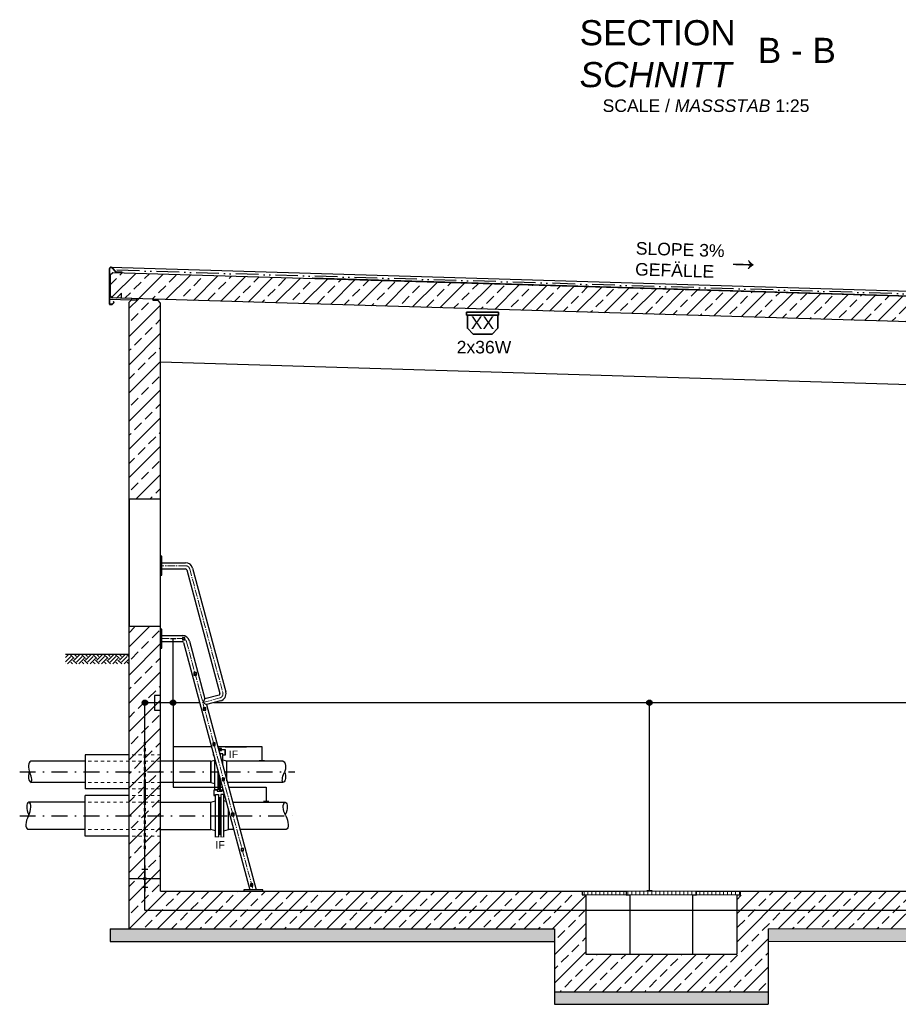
# Model space of a CAD drawing. Header units: millimetres. Extents: x -34778 to 7823654, y -4566 to 50989.
# Tile 10 of 29: x -33264 to -26273, y 31440 to 39276. Entities that reach past the tile are written whole.
import ezdxf

# ---------------------------------------------------------------- set-up
doc = ezdxf.new("R2010")
doc.units = ezdxf.units.MM
for name, pattern in [('ACAD_ISO12W100', [21, 12, -3, 0, -3, 0, -3]), ('DASHDOT', [25.4, 12.7, -6.35, 0, -6.35]), ('JIS_02_1.0', [2, 1, -1]), ('MITTE2', [28.575, 19.05, -3.175, 3.175, -3.175])]:
    doc.linetypes.add(name, pattern=pattern)
for name, color, linetype, lineweight in [('Beleuchtung', 5, 'ACAD_ISO12W100', 35), ('Bemaßung', 7, 'Continuous', 9), ('verz. Bandstahl 30x3_5mm auf Putz', 1, 'GRENZE1', 35), ('verz. Bandstahl 30x3_5mm im Beton', 5, 'GRENZE1', 35), ('verz. Rundstahl 8mm', 6, 'ACAD_ISO12W100', 35)]:
    doc.layers.add(name, color=color, linetype=linetype, lineweight=lineweight)
for name, color, linetype in [('Beschriftung', 7, 'Continuous'), ('P-MU150AUSL', 7, 'Continuous'), ('P-MU200AUSL', 7, 'Continuous'), ('P-MU200EINL', 7, 'Continuous')]:
    doc.layers.add(name, color=color, linetype=linetype)
doc.styles.add('LBB3.5M1000', font='isocp.shx', dxfattribs={"height": 3.5})
doc.linetypes.add('GRENZE1', pattern='A,6.35,-2.54,[133,ltypeshp.shx,S=2.54,R=0,X=-2.54,Y=0],-2.54,25.4', length=36.83)

msp = doc.modelspace()

# ---------------------------------------------------------------- hatches: boundary and pattern name
at = {"lineweight": 5}
h = msp.add_hatch(dxfattribs=at)
h.set_pattern_fill('ANSI33', color=256, scale=25)
h.set_pattern_definition([(45, (-26293.07, 37018.29), (-112.2532, 112.2532), []), (45, (-26180.81, 37018.29), (-112.2532, 112.2532), [79.375, -39.6875])])
h.paths.add_polyline_path([(-32543.068, 37242.661), (-32523.077, 37262.061), (-21513.126, 36931.763), (-21493.135, 36911.163), (-21493.135, 36750.425), (-21513.126, 36731.024), (-21543.068, 36731.923), (-21583.068, 36773.123), (-21583.068, 36733.123), (-32523.077, 37061.323), (-32543.068, 37081.923)])
h = msp.add_hatch(dxfattribs=at)
h.set_pattern_fill('EARTH', color=256, scale=10, angle=45)
h.set_pattern_definition([(45, (-50307.76, 58303.24), (7e-15, 89.80256), [63.5, -63.5]), (45, (-50324.6, 58320.075), (7e-15, 89.80256), [63.5, -63.5]), (45, (-50341.435, 58336.913), (7e-15, 89.80256), [63.5, -63.5]), (135, (-50341.435, 58348.14), (-89.80256, 7e-15), [63.5, -63.5]), (135, (-50324.6, 58364.977), (-89.80256, 7e-15), [63.5, -63.5]), (135, (-50307.76, 58381.815), (-89.80256, 7e-15), [63.5, -63.5])])
h.paths.add_polyline_path([(-32900.765, 34226.923), (-32396.497, 34226.923), (-32396.497, 34149.58), (-32900.765, 34149.58)])
h = msp.add_hatch(color=256)
h.dxf.hatch_style = 1
h.paths.add_polyline_path([(-31682.099, 33469.784), (-31680.922, 33465.389), (-31675.945, 33462.516), (-31675.945, 33473.337)])
h = msp.add_hatch(dxfattribs=at)
h.set_pattern_fill('NET3', color=256, angle=90)
h.set_pattern_definition([(90, (-35787.497, 78409.3308), (-3.175, -5e-15), []), (150, (-35787.497, 78409.3308), (-1.5875, -2.74963066), []), (210, (-35787.497, 78409.3308), (1.5875, -2.74963066), [])])
h.paths.add_polyline_path([(-31670.068, 33238.264), (-31688.068, 33305.441), (-31688.068, 33172.922), (-31670.068, 33172.922)])
h = msp.add_hatch(color=256)
h.dxf.hatch_style = 1
h.paths.add_polyline_path([(-31669.444, 33147.922), (-31670.068, 33147.922), (-31670.068, 33150.343), (-31678.815, 33145.293), (-31669.444, 33139.882)])
h = msp.add_hatch(dxfattribs=at)
h.set_pattern_fill('NET3', color=256, angle=90)
h.set_pattern_definition([(90, (-35087.373, 77505.04), (-3.175, 2e-16), []), (150, (-35087.373, 77505.04), (-1.5875, -2.74963066), []), (210, (-35087.373, 77505.04), (1.5875, -2.74963066), [])])
h.paths.add_polyline_path([(-31681.068, 32940.423), (-31681.068, 32795.557), (-31664.068, 32795.557), (-31664.068, 32940.423)])
h.paths.add_polyline_path([(-31681.068, 33085.289), (-31681.068, 32940.423), (-31664.068, 32940.423), (-31664.068, 33085.289)])
at = {"layer": 'Beschriftung', "lineweight": 18}
h = msp.add_hatch(dxfattribs=at)
h.set_pattern_fill('ANSI31', color=256, scale=10, angle=45)
h.set_pattern_definition([(90, (-32393.068, 64583.57), (-31.75, 5e-15), [])])
h.paths.add_polyline_path([(-28787.068, 32310.423), (-27529.068, 32310.423), (-27529.068, 32340.423), (-28787.068, 32340.423)])
at = {"layer": 'Beschriftung', "lineweight": 5}
h = msp.add_hatch(dxfattribs=at)
h.set_pattern_fill('BETON_UNBEWEHRT', color=256, scale=200, angle=90, pattern_type=2)
h.set_pattern_definition([(135, (-32393.07, 77202.46), (-35.35534, -35.35534), [25, -12.5])])
h.paths.add_polyline_path([(-29008.068, 32040.423), (-32543.068, 32040.423), (-32543.068, 31940.423), (-29008.068, 31940.423)])
h.paths.add_polyline_path([(-27308.068, 31540.423), (-29008.068, 31540.423), (-29008.068, 31440.423), (-27308.068, 31440.423)])
h.paths.add_polyline_path([(-21493.068, 32040.423), (-27308.068, 32040.423), (-27308.068, 31940.423), (-21493.068, 31940.423)])
at = {"layer": 'verz. Bandstahl 30x3_5mm auf Putz', "lineweight": -3}
h = msp.add_hatch(color=256, dxfattribs=at)
h.dxf.hatch_style = 1
edge = h.paths.add_edge_path()
edge.add_arc((-32043.068, 33840.423), 21.435, 0, 360)
h = msp.add_hatch(color=256, dxfattribs=at)
h.dxf.hatch_style = 1
edge = h.paths.add_edge_path()
edge.add_arc((-28252.71, 33840.423), 21.435, 180, 540, ccw=False)
at = {"layer": 'verz. Bandstahl 30x3_5mm im Beton', "lineweight": -3, "ltscale": 20}
h = msp.add_hatch(color=256, dxfattribs=at)
h.dxf.hatch_style = 1
edge = h.paths.add_edge_path()
edge.add_arc((-32268.068, 33840.423), 21.435, 0, 360)

# ---------------------------------------------------------------- linework, layer by layer
for p, q in [((-32537.708, 37306.173), (-20043.135, 36932.235)), ((-32523.077, 37262.061), (-32543.068, 37242.661)), ((-32543.068, 37242.661), (-32543.068, 37081.923)), ((-20063.126, 36888.263), (-32523.077, 37262.061)), ((-30936.568, 37221.469), (-20043.135, 36890.125)), ((-20043.135, 36888.128), (-30936.568, 37219.468)), ((-21583.068, 36733.123), (-32548.068, 37062.073)), ((-32543.068, 37081.923), (-32523.077, 37061.323)), ((-32493.135, 37060.425), (-32523.077, 37061.323)), ((-32453.135, 37099.225), (-32493.135, 37060.425)), ((-32453.135, 37059.225), (-32453.135, 37099.225)), ((-32548.068, 37052.073), (-32373.077, 37046.823)), ((-32373.077, 37046.823), (-32393.068, 37027.423)), ((-32393.068, 32040.423), (-32393.068, 37027.423)), ((-32373.077, 37046.823), (-32372.777, 37056.814)), ((-32373.077, 37046.823), (-32333.095, 37045.624)), ((-32333.095, 37045.624), (-32332.795, 37055.615)), ((-32203.041, 37041.722), (-32202.741, 37051.713)), ((-32163.059, 37040.522), (-32203.041, 37041.722)), ((-32163.059, 37040.522), (-32162.759, 37050.513)), ((-32143.068, 37019.923), (-32163.059, 37040.522)), ((-32143.068, 32340.423), (-32143.068, 37019.923)), ((-21893.068, 36242.423), (-32143.068, 36549.923)), ((-32900.765, 34226.923), (-32393.068, 34226.923)), ((-31743.068, 33374.572), (-31710.068, 33382.922)), ((-31743.068, 33206.272), (-31743.068, 33374.572)), ((-31743.068, 33206.272), (-31710.068, 33197.922)), ((-31670.068, 33172.922), (-31688.068, 33172.922)), ((-31167.523, 33206.273), (-31611.492, 33206.272)), ((-31681.068, 33085.289), (-31664.068, 33085.289)), ((-31681.068, 32795.557), (-31664.068, 32795.557)), ((-32263.068, 32540.076), (-32273.068, 32540.076)), ((-32263.068, 32536.556), (-32273.068, 32536.556)), ((-32263.068, 32533.036), (-32273.068, 32533.036)), ((-32263.068, 32529.516), (-32273.068, 32529.516)), ((-32263.068, 32525.996), (-32273.068, 32525.996)), ((-32263.068, 32522.476), (-32273.068, 32522.476)), ((-32263.068, 32518.957), (-32273.068, 32518.957)), ((-32268.068, 32540.423), (-32268.068, 32450.775)), ((-32393.068, 32440.423), (-32278.42, 32440.423)), ((-32243.068, 32511.917), (-32293.068, 32511.917)), ((-32263.068, 32515.437), (-32273.068, 32515.437)), ((-32257.715, 32440.423), (-32143.068, 32440.423)), ((-32243.068, 32368.929), (-32293.068, 32368.929)), ((-32263.068, 32365.409), (-32273.068, 32365.409)), ((-32263.068, 32361.889), (-32273.068, 32361.889)), ((-32268.068, 32430.07), (-32268.068, 32340.423)), ((-32263.068, 32358.369), (-32273.068, 32358.369)), ((-32263.068, 32354.849), (-32273.068, 32354.849)), ((-32263.068, 32351.329), (-32273.068, 32351.329)), ((-32263.068, 32347.809), (-32273.068, 32347.809)), ((-32263.068, 32344.289), (-32273.068, 32344.289)), ((-32263.068, 32340.769), (-32273.068, 32340.769)), ((-32143.068, 32340.423), (-28438.068, 32340.423)), ((-28788.068, 32340.423), (-28788.068, 32310.423)), ((-28788.068, 32310.423), (-28758.068, 32310.423)), ((-28758.068, 32310.423), (-28758.068, 31840.423)), ((-28438.068, 32340.423), (-28438.068, 32310.423)), ((-28438.068, 32310.423), (-28408.068, 32310.423)), ((-28408.068, 32310.423), (-28408.068, 31840.423)), ((-27908.068, 31840.423), (-27908.068, 32310.423)), ((-27908.068, 32310.423), (-27878.068, 32310.423)), ((-27878.068, 32340.423), (-21893.068, 32340.423)), ((-27878.068, 32310.423), (-27878.068, 32340.423)), ((-27558.068, 32310.423), (-27558.068, 31840.423)), ((-27558.068, 32310.423), (-27528.068, 32310.423)), ((-27528.068, 32310.423), (-27528.068, 32340.423)), ((-32543.068, 32040.423), (-29008.068, 32040.423)), ((-32543.068, 32040.423), (-32543.068, 31940.423)), ((-29008.068, 32040.423), (-29008.068, 31440.423)), ((-27308.068, 32040.423), (-27308.068, 31440.423)), ((-32543.068, 31940.423), (-29008.068, 31940.423)), ((-28758.068, 31840.423), (-27558.068, 31840.423)), ((-29008.068, 31540.423), (-27308.068, 31540.423)), ((-29008.068, 31440.423), (-27308.068, 31440.423))]:
    msp.add_line(p, q)
at = {"linetype": 'MITTE2', "lineweight": 18, "ltscale": 3}
for p, q in [((-31944.272, 34930.423), (-32143.068, 34930.423)), ((-31911.286, 34905.111), (-31647.382, 33920.209)), ((-32133.068, 34350.423), (-32072.828, 34350.423)), ((-32013.307, 34350.423), (-31969.272, 34350.423)), ((-31671.529, 33878.384), (-31806.868, 33842.12))]:
    msp.add_line(p, q, dxfattribs=at)
at = {"linetype": 'JIS_02_1.0', "lineweight": 18, "ltscale": 25}
for p, q in [((-32143.068, 33426.923), (-32393.068, 33426.923)), ((-32143.068, 33374.573), (-32743.068, 33374.573)), ((-32143.068, 33206.273), (-32743.068, 33206.273)), ((-32143.068, 33153.923), (-32393.068, 33153.923)), ((-32273.068, 33202.373), (-32273.068, 32678.473)), ((-32263.068, 33202.373), (-32273.068, 33202.373)), ((-32263.068, 33202.373), (-32263.068, 32678.473)), ((-32143.068, 33102.373), (-32393.068, 33102.373)), ((-32143.068, 33049.973), (-32743.068, 33049.973)), ((-32143.068, 32830.873), (-32743.068, 32830.873)), ((-32143.068, 32778.473), (-32393.068, 32778.473)), ((-32263.068, 32678.473), (-32273.068, 32678.473))]:
    msp.add_line(p, q, dxfattribs=at)
at = {"linetype": 'Continuous', "ltscale": 10}
msp.add_line((-31743.068, 33206.272), (-31743.068, 33374.572), dxfattribs=at)
at = {"lineweight": 5}
for p, q in [((-27308.068, 32040.423), (-21493.068, 32040.423)), ((-21493.068, 31940.423), (-27308.068, 31940.423))]:
    msp.add_line(p, q, dxfattribs=at)
msp.add_lwpolyline([(-32513.926, 37025.612), (-32528.068, 37011.47), (-32548.068, 37011.47), (-32548.068, 37294.178, -0.67907867), (-32530.788, 37301.034), (-32498.091, 37266.314), (-32448.113, 37264.814), (-32448.053, 37266.813), (-32497.203, 37268.288), (-32529.332, 37302.405, 0.67907867), (-32550.068, 37294.178), (-32550.068, 37009.47), (-32527.24, 37009.47), (-32511.098, 37025.612), (-32519.583, 37034.097), (-32520.997, 37032.683)], format="xyb", close=True)
for points in [[(-32393.068, 34450.423), (-32143.068, 34450.423), (-32143.068, 35460.423), (-32393.068, 35460.423)], [(-31705.068, 32770.423), (-31705.068, 33110.423), (-31681.068, 33110.423), (-31681.068, 32770.423)], [(-31640.068, 32770.423), (-31640.068, 33110.423), (-31664.068, 33110.423), (-31664.068, 32770.423)]]:
    msp.add_lwpolyline(points, close=True)
at = {"linetype": 'JIS_02_1.0', "lineweight": 18, "ltscale": 25}
msp.add_lwpolyline([(-32263.068, 33053.923), (-32263.068, 33526.923), (-32273.068, 33526.923), (-32273.068, 33053.923)], close=True, dxfattribs=at)
for points in [[(-31680.922, 33465.389), (-31675.945, 33462.516), (-31675.945, 33473.337), (-31682.099, 33469.784)], [(-31725.741, 33446.041), (-31725.741, 33423.38), (-31719.669, 33423.38)], [(-31688.068, 33305.441), (-31688.068, 33147.922), (-31710.068, 33147.922), (-31710.068, 33387.546)], [(-31670.068, 33238.264), (-31670.068, 33147.922), (-31648.068, 33147.922), (-31648.068, 33156.159)], [(-31692.815, 33145.293), (-31719.24, 33145.293), (-31719.24, 33100.746), (-31705.068, 33100.746)], [(-31692.815, 33147.922), (-31692.815, 33136.302), (-31652.32, 33136.302), (-31652.32, 33147.922)], [(-31670.068, 33154.284), (-31688.068, 33154.284)], [(-31670.068, 33150.343), (-31678.815, 33145.293), (-31669.444, 33139.882), (-31669.444, 33147.922)], [(-31672.568, 33145.293), (-31645.156, 33145.293)], [(-31633.22, 33100.746), (-31640.068, 33100.746)], [(-31705.068, 32820.691), (-31743.068, 32830.873), (-31743.068, 33049.973), (-31705.068, 33060.155)], [(-31620.972, 33055.038), (-31640.068, 33060.155)], [(-31640.068, 32820.691), (-31602.068, 32830.873), (-31602.068, 32984.485)]]:
    msp.add_lwpolyline(points)
msp.add_circle((-32268.068, 32440.423), 10.353)
at = {"linetype": 'MITTE2', "lineweight": 18, "ltscale": 3}
for centre, start, end in [((-31944.272, 34896.273), 15, 90), ((-31969.272, 34316.273), 15, 90), ((-31680.368, 33911.371), 285, 15)]:
    msp.add_arc(centre, 34.15, start, end, dxfattribs=at)
at = {"layer": 'Beleuchtung', "linetype": 'Continuous', "ltscale": 10}
msp.add_line((-29459.48, 36925.267), (-29701.201, 36925.267), dxfattribs=at)
msp.add_lwpolyline([(-29453.018, 36947.51), (-29707.663, 36947.51), (-29707.663, 36925.267), (-29453.018, 36925.267)], close=True, dxfattribs=at)
msp.add_lwpolyline([(-29459.48, 36925.267), (-29459.48, 36820.422), (-29505.677, 36774.224), (-29655.004, 36774.224), (-29701.201, 36820.422), (-29701.201, 36925.267)], dxfattribs=at)
at = {"layer": 'Beschriftung'}
for p, q in [((-32133.068, 34954.573), (-31944.272, 34954.573)), ((-32133.068, 34906.273), (-31944.272, 34906.273)), ((-31934.613, 34898.861), (-31670.709, 33913.959)), ((-31887.958, 34911.362), (-31624.055, 33926.46)), ((-32133.068, 34374.573), (-31969.272, 34374.573)), ((-32133.068, 34326.273), (-31969.272, 34326.273)), ((-31912.958, 34331.362), (-31789.792, 33871.698)), ((-31789.792, 33871.698), (-31806.868, 33842.12)), ((-31677.78, 33901.711), (-31789.792, 33871.698)), ((-31665.279, 33855.057), (-31777.291, 33825.044)), ((-31806.868, 33842.12), (-31777.291, 33825.044))]:
    msp.add_line(p, q, dxfattribs=at)
for points in [[(-32143.068, 34855.423), (-32133.068, 34855.423), (-32133.068, 35005.423), (-32143.068, 35005.423)], [(-32143.068, 34275.423), (-32133.068, 34275.423), (-32133.068, 34425.423), (-32143.068, 34425.423)], [(-31969.272, 34340.423), (-31949.272, 34340.423), (-31949.272, 34360.423), (-31969.272, 34360.423)], [(-31878.042, 34060.423), (-31858.042, 34060.423), (-31858.042, 34080.423), (-31878.042, 34080.423)], [(-31803.016, 33780.423), (-31783.016, 33780.423), (-31783.016, 33800.423), (-31803.016, 33800.423)], [(-31727.99, 33500.423), (-31707.99, 33500.423), (-31707.99, 33520.423), (-31727.99, 33520.423)], [(-31652.965, 33220.423), (-31632.965, 33220.423), (-31632.965, 33240.423), (-31652.965, 33240.423)], [(-31577.939, 32940.423), (-31557.939, 32940.423), (-31557.939, 32960.423), (-31577.939, 32960.423)], [(-31502.913, 32660.423), (-31482.913, 32660.423), (-31482.913, 32680.423), (-31502.913, 32680.423)], [(-31427.887, 32380.423), (-31407.887, 32380.423), (-31407.887, 32400.423), (-31427.887, 32400.423)], [(-31479.49, 32340.423), (-31329.49, 32340.423), (-31329.49, 32350.423), (-31479.49, 32350.423)]]:
    msp.add_lwpolyline(points, close=True, dxfattribs=at)
at = {"layer": 'Beschriftung', "lineweight": 18}
msp.add_lwpolyline([(-28787.068, 32310.423), (-27529.068, 32310.423), (-27529.068, 32340.423), (-28787.068, 32340.423)], close=True, dxfattribs=at)
at = {"layer": 'Beschriftung'}
for centre, radius, start, end in [((-31944.272, 34896.273), 58.3, 15, 90), ((-31944.272, 34896.273), 10, 15, 90), ((-31969.272, 34316.273), 58.3, 15, 90), ((-31969.272, 34316.273), 10, 15, 90), ((-31680.368, 33911.371), 58.3, 285, 15), ((-31680.368, 33911.371), 10, 285, 15)]:
    msp.add_arc(centre, radius, start, end, dxfattribs=at)
at = {"layer": 'P-MU150AUSL', "linetype": 'Continuous', "ltscale": 10}
for p, q in [((-32393.068, 33426.923), (-32743.068, 33426.923)), ((-32743.068, 33426.923), (-32743.068, 33153.923)), ((-32743.068, 33374.573), (-33174.898, 33374.573)), ((-31743.066, 33374.573), (-32143.068, 33374.573)), ((-31743.068, 33374.572), (-31743.068, 33206.272)), ((-32743.068, 33206.273), (-33174.898, 33206.273)), ((-32393.068, 33153.923), (-32743.068, 33153.923)), ((-31743.068, 33206.272), (-32143.068, 33206.273))]:
    msp.add_line(p, q, dxfattribs=at)
for centre, major_axis, ratio, start_param, end_param in [((-33143.793, 33297.552), (-31.104, 77.02), 0.51427667, 0, 1.57079633), ((-33143.793, 33284.065), (-31.104, -77.02), 0.51427667, 4.83132871, 6.28318531), ((-33204.666, 33271.913), (29.769, -65.64), 0.32393588, 0, 1.57079633)]:
    msp.add_ellipse(centre, major_axis=major_axis, ratio=ratio, start_param=start_param, end_param=end_param, dxfattribs=at)
at = {"layer": 'P-MU150AUSL', "linetype": 'Continuous', "ltscale": 10, "extrusion": (0, 0, -1)}
for centre, major_axis, ratio, start_param, end_param in [((-31198.627, 33297.552), (31.104, 77.02), 0.51427667, 0, 1.57079633), ((-31137.754, 33271.913), (-29.769, -65.64), 0.32393588, 0, 1.57079633), ((-31198.627, 33284.065), (31.104, -77.02), 0.51427667, 4.83132871, 6.28318531)]:
    msp.add_ellipse(centre, major_axis=major_axis, ratio=ratio, start_param=start_param, end_param=end_param, dxfattribs=at)
at = {"layer": 'P-MU200AUSL', "ltscale": 100}
for p, q in [((-32393.068, 33102.373), (-32743.068, 33102.373)), ((-32743.068, 32778.473), (-32743.068, 33102.373)), ((-32143.068, 33049.973), (-31743.068, 33049.973)), ((-31743.068, 32830.873), (-31743.068, 33049.973)), ((-31569.611, 33049.973), (-31150.889, 33049.858)), ((-32143.068, 32830.873), (-31743.068, 32830.873)), ((-31560.907, 32830.873), (-31602.068, 32830.873)), ((-31143.838, 32830.873), (-31510.904, 32830.873)), ((-32393.068, 32778.473), (-32743.068, 32778.473))]:
    msp.add_line(p, q, dxfattribs=at)
at = {"layer": 'P-MU200EINL', "linetype": 'DASHDOT', "ltscale": 10}
for p, q in [((-33264.014, 33290.423), (-31684.043, 33290.423)), ((-31634.04, 33290.423), (-31074.941, 33290.423)), ((-33264.014, 32940.423), (-31590.261, 32940.423)), ((-31540.257, 32940.423), (-31074.941, 32940.423))]:
    msp.add_line(p, q, dxfattribs=at)
at = {"layer": 'P-MU200EINL', "linetype": 'Continuous', "ltscale": 10}
for p, q in [((-32743.068, 33049.973), (-33191.759, 33049.973)), ((-32743.068, 32830.873), (-33198.582, 32830.873))]:
    msp.add_line(p, q, dxfattribs=at)
for centre, major_axis, start_param, end_param in [((-33146.379, 32961.682), (-45.153, 88.176), 0, 1.48959212), ((-33236.685, 32961.682), (45.153, 88.176), 4.71238898, 6.28318531), ((-33153.43, 32919.049), (-45.153, -88.176), 4.71238898, 6.28318531)]:
    msp.add_ellipse(centre, major_axis=major_axis, ratio=0.47209395, start_param=start_param, end_param=end_param, dxfattribs=at)
at = {"layer": 'P-MU200EINL', "linetype": 'Continuous', "ltscale": 10, "extrusion": (0, 0, -1)}
for centre, major_axis, start_param, end_param in [((-31105.736, 32961.682), (-45.153, 88.176), 4.71238898, 6.28318531), ((-31196.041, 32961.682), (45.153, 88.176), 0, 1.48959212), ((-31188.991, 32919.049), (45.153, -88.176), 4.71238898, 6.28318531)]:
    msp.add_ellipse(centre, major_axis=major_axis, ratio=0.47209395, start_param=start_param, end_param=end_param, dxfattribs=at)
at = {"layer": 'verz. Bandstahl 30x3_5mm auf Putz', "lineweight": -3, "ltscale": 5}
for p, q in [((-32064.503, 34350.423), (-32021.633, 34350.423)), ((-32043.068, 33840.423), (-32043.068, 34350.423)), ((-31831.416, 33840.423), (-32191.472, 33840.423)), ((-32043.068, 33840.423), (-32043.068, 33168.272)), ((-22926.673, 33840.423), (-31719.895, 33840.423)), ((-28252.71, 32346.351), (-28252.71, 33840.423)), ((-32043.068, 33492.872), (-31738.29, 33492.872)), ((-31336.568, 33492.872), (-31336.568, 33380.501)), ((-31358.003, 33380.501), (-31315.133, 33380.501)), ((-32043.068, 33168.272), (-31651.313, 33168.272)), ((-31601.31, 33168.272), (-31302.339, 33168.272)), ((-31302.339, 33168.272), (-31302.339, 33055.901)), ((-31323.775, 33055.901), (-31280.904, 33055.901)), ((-28274.145, 32346.351), (-28231.275, 32346.351))]:
    msp.add_line(p, q, dxfattribs=at)
for centre in [(-32043.068, 33840.423), (-28252.71, 33840.423)]:
    msp.add_circle(centre, 21.435, dxfattribs=at)
at = {"layer": 'verz. Bandstahl 30x3_5mm im Beton', "lineweight": -3, "ltscale": 20}
for p, q in [((-32143.068, 33898.656), (-32191.472, 33898.656)), ((-32191.472, 33898.656), (-32191.472, 33782.19)), ((-32191.472, 33840.423), (-32268.068, 33840.423)), ((-32268.068, 32190.423), (-32268.068, 33840.423)), ((-32191.472, 33782.19), (-32143.068, 33782.19)), ((-32268.068, 32190.423), (-21768.068, 32190.423))]:
    msp.add_line(p, q, dxfattribs=at)
msp.add_circle((-32268.068, 33840.423), 21.435, dxfattribs=at)
at = {"layer": 'verz. Rundstahl 8mm', "lineweight": -3, "ltscale": 15}
for p, q in [((-32548.068, 37283.095), (-32550.068, 37283.155)), ((-20022.784, 36908.536), (-32512.901, 37282.04))]:
    msp.add_line(p, q, dxfattribs=at)

# ---------------------------------------------------------------- texts
at = {"layer": 'Beleuchtung', "extrusion": (0, 0, -1), "insert": (-29487.527, 36913.893), "char_height": 100, "attachment_point": 1, "text_direction": (-1, 0, 0), "style": 'LBB3.5M1000'}
msp.add_mtext_dynamic_manual_height_columns('{\\fArial|b0|i0|c0|p34;XX}', width=199.19797, gutter_width=17.5, heights=[0], dxfattribs=at)
at = {"layer": 'Beleuchtung', "insert": (-29786.886, 36720.014), "char_height": 100, "attachment_point": 1, "style": 'LBB3.5M1000'}
msp.add_mtext_dynamic_manual_height_columns('{\\fArial|b0|i0|c0|p34;2x36W}', width=465.48426, gutter_width=17.5, heights=[0], dxfattribs=at)
at = {"layer": 'Bemaßung', "insert": (-28359.873, 37507.134), "char_height": 100, "attachment_point": 1, "rotation": 358.281642, "style": 'LBB3.5M1000'}
msp.add_mtext_dynamic_manual_height_columns('{\\fArial|b0|i0|c0|p34;SLOPE 3%\\PGEFÄLLE }', width=1210.80968, gutter_width=17.5, heights=[0], dxfattribs=at)
at = {"layer": 'Beschriftung', "attachment_point": 1, "style": 'LBB3.5M1000'}
for s, width, heights, insert, char_height in [('{\\fArial|b0|i0|c0|p34;SECTION\\P\\fArial|b0|i1|c0|p34;SCHNITT}', 4349.31819, [0], (-28808.473, 39272.067), 200), ('{\\fArial|b0|i0|c0|p34;B - B}', 711.25584, [0], (-27390.554, 39131.442), 200), ('{\\fArial|b0|i0|c0|p34;SCALE / \\fArial|b0|i1|c0|p34;MASSSTAB\\fArial|b0|i0|c0|p34; 1:25}', 1683.08418, [132.708], (-28625.487, 38641.14), 100)]:
    msp.add_mtext_dynamic_manual_height_columns(s, width=width, gutter_width=17.5, heights=heights, dxfattribs=dict(at, insert=insert, char_height=char_height))
at = {"layer": 'Beschriftung', "extrusion": (0, 0, -1), "insert": (-27362.378, 37474.589), "char_height": 200, "attachment_point": 1, "text_direction": (-0.999629, 0.027253, 0), "style": 'LBB3.5M1000'}
msp.add_mtext_dynamic_manual_height_columns('{\\fArial|b0|i0|c134|p34;←}', width=295.07349, gutter_width=17.5, heights=[0], dxfattribs=at)
at = {"layer": 'Beschriftung', "insert": (-31599.765, 33459.38), "char_height": 60, "width": 111.95845, "attachment_point": 1, "style": 'LBB3.5M1000', "bg_fill": 2}
msp.add_mtext('{\\fArial|b0|i0|c0|p34;\\C256;IF}', dxfattribs=at)

# ---------------------------------------------------------------- next in the draw order: hatches: boundary and pattern name
at = {"lineweight": 5}
h = msp.add_hatch(dxfattribs=at)
h.set_pattern_fill('ANSI33', color=256, scale=25)
h.set_pattern_definition([(45, (-27018.07, 34272.02), (-112.253, 112.253), []), (45, (-26905.81, 34272.02), (-112.253, 112.253), [79.375, -39.6875])])
h.paths.add_polyline_path([(-32393.068, 35460.423), (-32143.068, 35460.423), (-32143.068, 37019.923), (-32163.059, 37040.522), (-32203.041, 37041.722), (-32202.741, 37051.713), (-32332.795, 37055.615), (-32333.095, 37045.624), (-32373.077, 37046.823), (-32393.068, 37027.423)])
h.paths.add_polyline_path([(-32143.068, 34450.423), (-32393.068, 34450.423), (-32393.068, 32040.423), (-29008.068, 32040.423), (-29008.068, 31540.423), (-27308.068, 31540.423), (-27308.068, 32040.423), (-21643.068, 32040.423), (-21643.068, 36704.923), (-21663.059, 36725.522), (-21703.041, 36726.722), (-21702.741, 36736.713), (-21832.795, 36740.615), (-21833.095, 36730.624), (-21873.077, 36731.823), (-21893.068, 36712.423), (-21893.068, 32340.423), (-27528.068, 32340.423), (-27528.068, 32310.423), (-27558.068, 32310.423), (-27558.068, 31840.423), (-28758.068, 31840.423), (-28758.068, 32310.423), (-28788.068, 32310.423), (-28788.068, 32340.423), (-32143.068, 32340.423)])

# ---------------------------------------------------------------- next in the draw order: linework, layer by layer
at = {"linetype": 'MITTE2', "lineweight": 18, "ltscale": 3}
msp.add_line((-31936.286, 34325.111), (-31407.169, 32350.423), dxfattribs=at)
for p, q in [((-31615.068, 33374.572), (-31648.068, 33382.922)), ((-31615.068, 33219.618), (-31615.068, 33374.572)), ((-31167.522, 33374.572), (-31615.068, 33374.572))]:
    msp.add_line(p, q)
for points in [[(-31679.192, 33458.936), (-31658.821, 33458.936), (-31658.821, 33476.918), (-31684.011, 33476.917)], [(-31679.069, 33467.927), (-31632.396, 33467.927), (-31632.396, 33423.38), (-31648.069, 33423.38)], [(-31648.068, 33342.776), (-31648.068, 33432.922), (-31670.068, 33432.922), (-31670.068, 33424.881)]]:
    msp.add_lwpolyline(points)
at = {"layer": 'Beschriftung'}
for p, q in [((-31959.613, 34318.861), (-31432.171, 32350.423)), ((-31777.291, 33825.044), (-31382.167, 32350.423))]:
    msp.add_line(p, q, dxfattribs=at)
at = {"layer": 'verz. Bandstahl 30x3_5mm auf Putz', "lineweight": -3, "ltscale": 5}
msp.add_line((-31688.286, 33492.872), (-31336.568, 33492.872), dxfattribs=at)

# ---------------------------------------------------------------- next in the draw order: texts
at = {"layer": 'Beschriftung', "insert": (-31705.982, 32739.697), "char_height": 60, "width": 111.95845, "attachment_point": 1, "style": 'LBB3.5M1000', "bg_fill": 2}
msp.add_mtext('{\\fArial|b0|i0|c0|p34;\\C256;IF}', dxfattribs=at)

doc.saveas('drawing.dxf')
